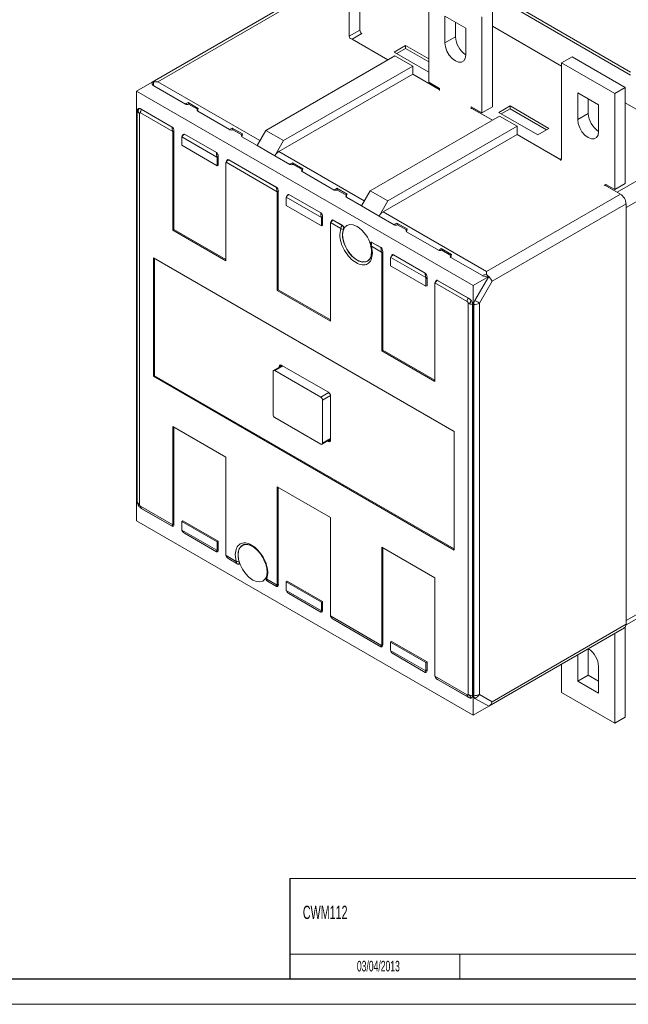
# Model space of a CAD drawing. Header units: millimetres. Extents: x 0 to 841, y 0 to 594.
# Tile 8 of 12: x 602 to 724, y 0 to 197. Entities that reach past the tile are written whole.
import ezdxf

# ---------------------------------------------------------------- set-up
doc = ezdxf.new("R2010")
doc.units = ezdxf.units.MM
doc.layers.add('FORMATO', color=7, linetype='Continuous')
doc.layers.add('LEGENDA', color=7, linetype='Continuous')
doc.styles.add('SLDTEXTSTYLE1', font='TXT', dxfattribs={"width": 0.605})

msp = doc.modelspace()

# ---------------------------------------------------------------- linework, layer by layer
at = {"color": 7, "linetype": 'Continuous', "lineweight": 15}
for p, q in [((667.86, 212.47), (667.86, 193.28)), ((669.99, 213.7), (669.99, 194.51)), ((683.77, 184.1), (683.77, 203.29)), ((655.61, 199.73), (628.52, 184.09)), ((629.65, 184.21), (656.41, 199.65)), ((700.04, 200.02), (724.08, 186.14)), ((700.04, 199.42), (724.08, 185.54)), ((686.99, 197.31), (691.16, 194.9)), ((686.99, 191.96), (686.99, 197.31)), ((694.38, 197.16), (694.38, 177.98)), ((696.5, 198.39), (696.5, 179.2)), ((689.11, 193.18), (689.11, 196.08)), ((691.16, 194.9), (691.16, 189.55)), ((710.29, 187.32), (696.5, 195.28)), ((669.99, 194.51), (667.86, 193.28)), ((667.86, 193.28), (668.07, 192.75)), ((675.61, 188.57), (668.21, 192.84)), ((670.43, 193.84), (668.45, 192.7)), ((668.45, 192.7), (675.61, 188.57)), ((669.99, 194.51), (670.28, 193.76)), ((670.19, 193.98), (670.43, 193.84)), ((689.11, 193.18), (686.99, 191.96)), ((676.88, 190.12), (679.14, 191.43)), ((679.14, 190.83), (677.4, 189.82)), ((679.14, 191.43), (683.77, 188.75)), ((679.14, 190.83), (679.14, 191.43)), ((683.77, 188.15), (679.14, 190.83)), ((677.02, 189.39), (651.21, 174.49)), ((683.77, 186.14), (676.88, 190.12)), ((677.02, 189.39), (680.56, 187.34)), ((710.29, 187.98), (712.41, 189.2)), ((723.02, 183.08), (712.41, 189.2)), ((680.56, 187.34), (654.75, 172.44)), ((680.56, 185.71), (680.56, 187.34)), ((710.29, 187.98), (710.29, 168.79)), ((720.9, 181.86), (710.29, 187.98)), ((680.56, 185.71), (653.8, 170.27)), ((685.89, 182.63), (680.56, 185.71)), ((680.56, 185.71), (685.86, 182.65)), ((628.52, 184.09), (625.42, 182.3)), ((635.15, 179.73), (628.85, 183.36)), ((685.89, 182.87), (683.77, 184.1)), ((685.89, 182.47), (685.89, 182.87)), ((720.9, 181.86), (723.02, 183.08)), ((723.02, 163.89), (723.02, 183.08)), ((625.42, 182.3), (625.42, 96.51)), ((692.63, 143.5), (625.42, 182.3)), ((685.86, 182.65), (685.89, 182.67)), ((717.68, 179.59), (713.51, 182)), ((713.51, 182), (713.51, 176.65)), ((720.9, 162.67), (720.9, 181.86)), ((637.74, 178.88), (635.69, 180.06)), ((637.6, 178.69), (635.81, 179.73)), ((692.26, 179.2), (692.26, 178.79)), ((694.38, 177.98), (692.26, 179.2)), ((692.79, 178.89), (692.58, 178.77)), ((696.5, 179.2), (694.38, 177.98)), ((697.74, 178.08), (700, 179.38)), ((700, 179.38), (707.78, 174.89)), ((700, 179.38), (700, 178.79)), ((715.63, 180.77), (715.63, 177.88)), ((717.68, 174.24), (717.68, 179.59)), ((737.66, 171.53), (723.02, 179.98)), ((625.56, 178.39), (625.56, 100.26)), ((626, 177.88), (626, 99.76)), ((632.62, 174.27), (626.18, 177.98)), ((626.35, 178.72), (626.35, 178.71)), ((632.51, 175.16), (626.35, 178.71)), ((626.35, 178.71), (626.39, 178.68)), ((632.5, 175.15), (626.39, 178.68)), ((637.66, 178.8), (637.54, 178.59)), ((637.62, 178.3), (643.99, 174.63)), ((697.88, 177.34), (672.07, 162.44)), ((696.47, 176.53), (692.4, 178.87)), ((692.58, 178.77), (696.47, 176.53)), ((705.52, 173.59), (697.74, 178.08)), ((701.42, 175.3), (697.88, 177.34)), ((698.26, 177.78), (700, 178.79)), ((707.26, 174.59), (700, 178.79)), ((713.51, 176.65), (715.63, 177.88)), ((632.5, 175.15), (632.51, 175.16)), ((701.42, 175.3), (675.61, 160.4)), ((701.42, 173.67), (701.42, 175.3)), ((632.65, 174.01), (632.86, 174.38)), ((632.65, 154.58), (632.65, 174.01)), ((632.86, 174.38), (632.86, 154.7)), ((641.46, 169.16), (634.45, 173.21)), ((634.69, 173.65), (634.48, 173.28)), ((641.35, 170.06), (634.98, 173.73)), ((634.98, 173.73), (634.98, 173.72)), ((634.98, 173.72), (641.34, 170.05)), ((646.58, 173.78), (644.53, 174.96)), ((646.44, 173.59), (644.65, 174.62)), ((646.5, 173.69), (646.38, 173.49)), ((649.47, 171.46), (646.46, 173.2)), ((651.21, 174.49), (649.47, 171.46)), ((654.75, 172.44), (651.21, 174.49)), ((701.42, 173.67), (674.66, 158.22)), ((710.17, 168.62), (701.42, 173.67)), ((701.42, 173.67), (709.99, 168.72)), ((707.78, 174.89), (705.52, 173.59)), ((634.42, 172.99), (634.42, 171.53)), ((634.42, 171.53), (641.49, 167.44)), ((653, 169.42), (649.47, 171.46)), ((653, 169.42), (654.75, 172.44)), ((737.66, 171.53), (721.39, 162.14)), ((641.34, 170.05), (641.35, 170.06)), ((641.7, 169.27), (641.49, 168.91)), ((641.7, 167.57), (641.7, 169.27)), ((656.01, 167.69), (653, 169.42)), ((641.49, 168.91), (641.49, 167.44)), ((641.49, 167.44), (641.7, 167.57)), ((643.26, 167.89), (643.26, 148.46)), ((653.48, 162.22), (643.29, 168.11)), ((643.53, 168.55), (643.32, 168.18)), ((653.37, 163.12), (643.82, 168.63)), ((643.82, 168.62), (643.82, 168.63)), ((653.36, 163.11), (643.82, 168.62)), ((656.55, 168.02), (658.6, 166.84)), ((656.67, 167.69), (658.46, 166.65)), ((709.99, 168.72), (710.29, 168.9)), ((710.29, 168.79), (710.08, 168.5)), ((739.42, 168.46), (723.16, 159.08)), ((658.52, 166.75), (658.4, 166.55)), ((658.48, 166.26), (664.85, 162.58)), ((718.78, 163.48), (719.13, 163.69)), ((718.92, 163.57), (719.13, 163.69)), ((722.03, 161.77), (718.92, 163.57)), ((719.31, 163.59), (719.09, 163.46)), ((721.39, 162.14), (719.09, 163.46)), ((719.13, 163.69), (720.9, 162.67)), ((720.9, 162.67), (723.02, 163.89)), ((653.36, 163.11), (653.37, 163.12)), ((653.72, 162.33), (653.51, 161.97)), ((653.51, 142.54), (653.51, 161.97)), ((653.72, 142.66), (653.72, 162.33)), ((655.55, 161.61), (655.34, 161.24)), ((662.21, 158.01), (655.84, 161.69)), ((655.84, 161.69), (655.84, 161.68)), ((655.84, 161.68), (662.2, 158.01)), ((665.39, 162.92), (667.44, 161.74)), ((665.51, 162.58), (667.3, 161.55)), ((667.36, 161.65), (667.24, 161.44)), ((672.07, 162.44), (670.33, 159.42)), ((675.61, 160.4), (672.07, 162.44)), ((722.03, 161.77), (695.27, 146.32)), ((655.28, 160.95), (655.28, 159.48)), ((662.35, 155.4), (655.28, 159.48)), ((662.32, 157.12), (655.31, 161.17)), ((670.33, 159.42), (667.32, 161.16)), ((673.86, 157.38), (670.33, 159.42)), ((675.61, 160.4), (673.86, 157.38)), ((723.16, 159.81), (696.4, 144.36)), ((723.16, 75.87), (723.16, 159.81)), ((662.2, 158.01), (662.21, 158.01)), ((673.86, 157.38), (676.87, 155.64)), ((674.66, 158.22), (695.27, 146.32)), ((723.16, 159.08), (723.16, 76.6)), ((662.56, 157.23), (662.35, 156.86)), ((662.35, 156.86), (662.35, 155.4)), ((662.35, 155.4), (662.56, 155.52)), ((662.56, 155.52), (662.56, 157.23)), ((664.12, 155.84), (664.12, 136.42)), ((666.19, 154.89), (664.15, 156.07)), ((664.39, 156.51), (664.18, 156.14)), ((666.51, 155.53), (664.68, 156.59)), ((664.68, 156.58), (664.68, 156.59)), ((666.5, 155.52), (664.68, 156.58)), ((666.5, 155.52), (666.51, 155.53)), ((677.41, 155.98), (679.46, 154.8)), ((677.53, 155.64), (679.32, 154.61)), ((632.86, 154.7), (632.65, 154.58)), ((643.26, 148.46), (632.65, 154.58)), ((632.86, 154.7), (643.26, 148.7)), ((665.99, 153.71), (666.19, 154.89)), ((679.38, 154.71), (679.26, 154.5)), ((679.34, 154.22), (685.71, 150.54)), ((672.2, 152.12), (672.16, 152.05)), ((674.23, 151.07), (672.4, 152.13)), ((672.4, 152.13), (672.4, 152.12)), ((674.22, 151.07), (672.4, 152.12)), ((672.3, 151.36), (672.5, 149.95)), ((674.34, 150.18), (672.3, 151.36)), ((674.22, 151.07), (674.23, 151.07)), ((674.58, 150.29), (674.37, 149.93)), ((674.37, 130.5), (674.37, 149.93)), ((674.58, 130.62), (674.58, 150.29)), ((676.41, 149.57), (676.2, 149.2)), ((683.07, 145.97), (676.7, 149.65)), ((676.7, 149.65), (676.7, 149.64)), ((676.7, 149.64), (683.06, 145.96)), ((686.25, 150.88), (688.3, 149.69)), ((686.37, 150.54), (688.16, 149.51)), ((688.22, 149.61), (688.1, 149.4)), ((628.76, 149.07), (688.86, 114.37)), ((628.76, 125.39), (628.76, 149.07)), ((628.97, 148.95), (628.97, 125.51)), ((676.14, 148.9), (676.14, 147.44)), ((683.21, 143.36), (676.14, 147.44)), ((676.17, 149.13), (683.18, 145.08)), ((694.47, 145.48), (688.18, 149.11)), ((683.06, 145.96), (683.07, 145.97)), ((683.42, 145.19), (683.21, 144.82)), ((683.21, 144.82), (683.21, 143.36)), ((683.42, 143.48), (683.42, 145.19)), ((684.98, 143.8), (684.98, 124.37)), ((691.45, 140.31), (685.01, 144.02)), ((685.25, 144.47), (685.04, 144.1)), ((691.7, 140.99), (685.54, 144.54)), ((685.54, 144.54), (685.54, 144.53)), ((685.54, 144.53), (691.65, 141)), ((695.74, 145.29), (692.63, 143.5)), ((692.99, 140.52), (695.74, 145.29)), ((696.4, 144.36), (693.89, 140)), ((653.51, 142.54), (653.72, 142.66)), ((664.12, 136.42), (653.51, 142.54)), ((664.12, 136.66), (653.72, 142.66)), ((683.21, 143.36), (683.42, 143.48)), ((692.63, 57.71), (692.63, 143.5)), ((691.62, 140), (691.62, 61.88)), ((691.65, 141), (691.7, 140.99)), ((691.7, 140.99), (691.7, 140.99)), ((692.49, 61.62), (692.49, 139.74)), ((692.75, 61.61), (692.75, 139.73)), ((693.89, 140), (693.89, 61.88)), ((674.37, 130.5), (674.58, 130.62)), ((684.98, 124.37), (674.37, 130.5)), ((684.98, 124.62), (674.58, 130.62)), ((652.66, 126.33), (652.66, 117.76)), ((654.46, 127.54), (652.76, 126.56)), ((662.21, 121.23), (653.01, 126.54)), ((653.9, 127.21), (653.9, 127.37)), ((654.32, 127.62), (663.73, 122.19)), ((628.76, 125.39), (628.97, 125.51)), ((688.86, 90.69), (628.76, 125.39)), ((628.97, 125.51), (688.86, 90.94)), ((662.56, 112.04), (662.56, 120.62)), ((664.15, 121.45), (664.15, 112.63)), ((653.01, 117.15), (662.21, 111.84)), ((632.65, 115.39), (643.26, 109.26)), ((632.65, 95.96), (632.65, 115.39)), ((632.86, 95.84), (632.86, 115.27)), ((688.86, 114.37), (688.86, 90.69)), ((662.46, 111.81), (664.15, 112.79)), ((663.73, 112.39), (663.59, 112.47)), ((643.26, 109.26), (643.26, 89.84)), ((653.51, 103.35), (664.12, 97.22)), ((653.51, 83.92), (653.51, 103.35)), ((653.72, 103.22), (653.72, 83.8)), ((626.18, 99.46), (632.62, 95.74)), ((626.35, 99.02), (626.35, 99.02)), ((632.51, 95.46), (626.35, 99.02)), ((626.35, 99.02), (626.39, 99)), ((626.39, 99), (632.5, 95.47)), ((625.42, 96.51), (692.63, 57.71)), ((634.42, 96.4), (634.63, 96.53)), ((634.42, 96.4), (641.49, 92.32)), ((634.42, 94.94), (634.42, 96.4)), ((641.7, 92.44), (634.63, 96.53)), ((664.12, 97.22), (664.12, 77.79)), ((632.5, 95.47), (632.51, 95.46)), ((632.65, 95.96), (632.86, 95.84)), ((634.45, 94.68), (641.46, 90.64)), ((641.35, 90.36), (634.98, 94.04)), ((634.98, 94.04), (641.34, 90.36)), ((634.98, 94.04), (634.98, 94.04)), ((641.49, 92.32), (641.7, 92.44)), ((641.7, 92.44), (641.7, 90.73)), ((641.49, 90.86), (641.49, 92.32)), ((641.7, 90.73), (641.49, 90.86)), ((674.37, 91.3), (684.98, 85.18)), ((674.37, 71.88), (674.37, 91.3)), ((674.58, 91.18), (674.58, 71.75)), ((641.34, 90.36), (641.35, 90.36)), ((643.29, 89.58), (645.33, 88.4)), ((643.82, 88.94), (645.64, 87.88)), ((643.82, 88.93), (643.82, 88.94)), ((645.65, 87.88), (643.82, 88.93)), ((645.33, 88.4), (645.13, 89.81)), ((645.64, 87.88), (645.65, 87.88)), ((651.64, 86.06), (651.44, 84.88)), ((651.44, 84.88), (653.48, 83.7)), ((684.98, 85.18), (684.98, 65.75)), ((723.16, 76.6), (739.42, 85.99)), ((723.16, 75.76), (738.91, 84.85)), ((653.37, 83.42), (651.54, 84.48)), ((651.54, 84.48), (653.36, 83.42)), ((651.54, 84.48), (651.54, 84.48)), ((653.36, 83.42), (653.37, 83.42)), ((653.72, 83.8), (653.51, 83.92)), ((655.28, 84.36), (655.49, 84.48)), ((655.28, 82.9), (655.28, 84.36)), ((662.35, 80.28), (655.28, 84.36)), ((655.31, 82.64), (662.32, 78.59)), ((655.49, 84.48), (662.56, 80.4)), ((655.84, 82), (662.2, 78.32)), ((655.84, 81.99), (655.84, 82)), ((662.21, 78.32), (655.84, 81.99)), ((662.35, 80.28), (662.56, 80.4)), ((662.35, 78.82), (662.35, 80.28)), ((662.56, 78.69), (662.35, 78.82)), ((662.56, 80.4), (662.56, 78.69)), ((662.2, 78.32), (662.21, 78.32)), ((664.15, 77.54), (674.34, 71.65)), ((674.23, 71.38), (664.68, 76.89)), ((664.68, 76.89), (674.22, 71.38)), ((664.68, 76.89), (664.68, 76.89)), ((695.74, 59.5), (722.83, 75.14)), ((696.4, 60.42), (723.16, 75.87)), ((723.02, 75.32), (723.02, 57.33)), ((720.9, 74.02), (720.9, 56.11)), ((674.22, 71.38), (674.23, 71.38)), ((674.58, 71.75), (674.37, 71.88)), ((676.14, 72.32), (676.35, 72.44)), ((676.14, 70.86), (676.14, 72.32)), ((683.21, 68.24), (676.14, 72.32)), ((676.35, 72.44), (683.42, 68.36)), ((715.63, 65.72), (715.63, 70.98)), ((683.18, 66.55), (676.17, 70.6)), ((683.07, 66.28), (676.7, 69.95)), ((676.7, 69.95), (683.06, 66.28)), ((676.7, 69.95), (676.7, 69.95)), ((713.51, 64.5), (713.51, 69.76)), ((683.21, 68.24), (683.42, 68.36)), ((683.21, 66.77), (683.21, 68.24)), ((683.42, 68.36), (683.42, 66.65)), ((710.29, 62.23), (710.29, 67.9)), ((717.68, 67.44), (717.68, 62.09)), ((683.06, 66.28), (683.07, 66.28)), ((683.42, 66.65), (683.21, 66.77)), ((685.01, 65.5), (691.45, 61.78)), ((715.63, 65.72), (713.51, 64.5)), ((717.68, 64.54), (715.63, 65.72)), ((691.7, 61.29), (685.54, 64.85)), ((685.54, 64.85), (691.65, 61.32)), ((685.54, 64.85), (685.54, 64.85)), ((717.68, 62.09), (713.51, 64.5)), ((691.65, 61.32), (691.7, 61.29)), ((691.7, 61.29), (691.7, 61.29)), ((695.74, 59.5), (692.99, 61.09)), ((693.89, 61.88), (696.4, 60.42)), ((720.9, 56.11), (710.29, 62.23)), ((695.74, 59.5), (692.63, 57.71)), ((723.02, 57.33), (720.9, 56.11))]:
    msp.add_line(p, q, dxfattribs=at)
at = {"color": 8, "linetype": 'Continuous', "lineweight": 15}
for p, q in [((650.03, 172.44), (629.65, 184.21)), ((653.8, 170.27), (670.89, 160.4)), ((654.61, 127.45), (653.01, 126.54)), ((653.9, 127.37), (654.32, 127.62)), ((662.21, 121.23), (663.79, 122.14)), ((664.15, 121.53), (662.56, 120.62)), ((662.56, 112.04), (664.15, 112.96)), ((664.15, 112.63), (663.73, 112.39))]:
    msp.add_line(p, q, dxfattribs=at)
at = {"color": 7, "linetype": 'Continuous', "lineweight": 0}
msp.add_line((689.95, 10.03), (689.95, 5), dxfattribs=at)
at = {"color": 7, "linetype": 'Continuous', "lineweight": 15, "flags": 128}
for points in [[(691.16, 189.55), (691.06, 188.87), (690.76, 188.37), (690.3, 188.1), (689.72, 188.09), (689.08, 188.35), (688.43, 188.84), (687.85, 189.51), (687.39, 190.31), (687.09, 191.15), (686.99, 191.96)], [(713.51, 176.65), (713.61, 175.85), (713.91, 175), (714.37, 174.21), (714.95, 173.53), (715.59, 173.04), (716.24, 172.78), (716.82, 172.79), (717.28, 173.06), (717.58, 173.56), (717.68, 174.24)], [(669.45, 155.3), (668.7, 155.62), (668.01, 155.69), (667.4, 155.5), (666.94, 155.08), (666.65, 154.43), (666.56, 153.63), (666.65, 152.7), (666.94, 151.73), (667.4, 150.77), (668.01, 149.89), (668.7, 149.15), (669.45, 148.6), (670.21, 148.28), (670.9, 148.22), (671.5, 148.4), (671.97, 148.83), (672.26, 149.47), (672.35, 150.28), (672.35, 150.46)], [(672.1, 148.97), (671.74, 148.52), (671.21, 148.23), (670.55, 148.18), (669.83, 148.38), (669.08, 148.81), (668.36, 149.45), (667.7, 150.25), (667.17, 151.16), (666.78, 152.13), (666.56, 153.08), (666.54, 153.96), (666.71, 154.7)], [(672.3, 151.36), (672.25, 151.37), (672.22, 151.38), (672.19, 151.4), (672.17, 151.42), (672.17, 151.44)], [(695.27, 145.73), (695.27, 145.94), (695.27, 146.14), (695.27, 146.32)], [(692.99, 140.52), (693.12, 140.44), (693.25, 140.37), (693.37, 140.3), (693.49, 140.23), (693.6, 140.16), (693.71, 140.1), (693.8, 140.05), (693.89, 140)], [(645.85, 88.48), (645.68, 89.42), (645.7, 90.27), (645.92, 90.97), (646.31, 91.49), (646.84, 91.78), (647.5, 91.82), (647.62, 91.81)], [(648.53, 91.44), (647.84, 91.72), (647.15, 91.79), (646.55, 91.61), (646.08, 91.18), (645.79, 90.54), (645.7, 89.73), (645.79, 88.81), (646.08, 87.83), (646.55, 86.87), (647.15, 85.99), (647.84, 85.25), (648.6, 84.71), (649.35, 84.39), (650.04, 84.32), (650.65, 84.5), (651.11, 84.93), (651.4, 85.57), (651.49, 86.38), (651.49, 86.56)]]:
    msp.add_lwpolyline(points, dxfattribs=at)
at = {"color": 7, "linetype": 'Continuous', "lineweight": 15}
for centre, radius, start, end in [((693.61, 193.37), 4.5, 182.382, 237.0359), ((626.41, 178.69), 0.906, 199.8374, 243.4449), ((720.13, 178.06), 4.5, 182.3893, 237.05), ((655.02, 168.31), 2.31, 121.9543, 151.1448), ((720.7, 159.7), 2.46, 2.6055, 57.3945), ((675.88, 156.27), 2.31, 121.9543, 151.1448), ((668.4, 157.04), 2.43, 218.5176, 225.9538), ((666.64, 155.35), 0.645, 225.469, 275.6694), ((666.01, 149.95), 6.36, 14.1877, 57.2713), ((672.28, 151.51), 0.622, 79.0999, 97.8036), ((692.89, 140.26), 1.44, 148.8561, 178.044), ((692.66, 141.91), 2.18, 241.4359, 265.5538), ((692.8, 142.04), 2.31, 268.8558, 298.0402), ((652.88, 126.37), 0.218, 50.7968, 189.214), ((654.16, 127.41), 0.262, 50.7967, 189.214), ((663.23, 121.41), 0.922, 2.6055, 57.3945), ((661.79, 120.58), 0.768, 2.6055, 57.3945), ((653.43, 117.79), 0.768, 182.6055, 237.3945), ((663.89, 112.59), 0.262, 230.7967, 9.214), ((662.34, 112.01), 0.218, 230.7968, 9.214), ((626.41, 100.57), 0.906, 199.8374, 243.4449), ((645.42, 89.55), 1.15, 265.2548, 291.4627), ((645.75, 88.1), 0.237, 243.5368, 296.6481), ((651.66, 85.15), 0.352, 153.8408, 230.4852), ((651.77, 84.88), 0.46, 219.4786, 239.9705), ((722.36, 75.79), 0.801, 305.5491, 5.7633), ((713.17, 67.25), 4.51, 2.4203, 56.3558), ((692.66, 63.79), 2.18, 241.4359, 265.5538), ((692.8, 63.92), 2.31, 268.8558, 298.0402), ((692.32, 62.76), 1.8, 291.8953, 330.7348)]:
    msp.add_arc(centre, radius, start, end, dxfattribs=at)
for centre, major_axis, ratio, start_param, end_param in [((630.45, 184.29), (1.94, 0.52), 0.51759, 2.833891, 3.619289), ((629.65, 182.9), (-1.17, 1.17), 0.317888, 6.198286, 6.368166), ((629.65, 182.9), (-1.17, 1.17), 0.317888, 5.805645, 6.198286), ((629.65, 182.9), (2.26, 0), 0.577382, 1.570796, 1.963558), ((629.65, 182.9), (-0.56, 2.08), 0.317829, 0.870308, 1.262997), ((635.65, 180.02), (0.607, 0.162), 0.51759, 3.619289, 4.846083), ((635.48, 179.72), (-0.163, 0.607), 0.517638, 4.57881, 5.156722), ((638.12, 178.59), (0.607, 0.162), 0.51759, 2.664011, 3.619289), ((637.95, 178.3), (-0.163, 0.607), 0.517638, 0.1713, 0.477697), ((632.51, 174.58), (-0.163, 0.607), 0.517638, 4.234807, 5.805604), ((632.3, 174.21), (-0.163, 0.607), 0.517638, 4.234807, 4.661886), ((634.77, 172.78), (-0.163, 0.607), 0.517638, 0.666136, 1.093215), ((634.98, 173.15), (-0.163, 0.607), 0.517638, 5.805604, 6.760882), ((644.49, 174.91), (0.607, 0.162), 0.51759, 3.619289, 4.846083), ((644.32, 174.62), (-0.163, 0.607), 0.517638, 4.57881, 5.156722), ((646.96, 173.49), (0.607, 0.162), 0.51759, 2.664011, 3.619289), ((646.79, 173.19), (-0.163, 0.607), 0.517638, 0.1713, 0.477697), ((641.35, 169.48), (-0.163, 0.607), 0.517638, 4.234807, 5.805604), ((641.14, 169.11), (-0.163, 0.607), 0.517638, 4.234807, 4.661886), ((643.61, 167.68), (-0.163, 0.607), 0.517638, 0.666136, 1.093215), ((643.82, 168.05), (-0.163, 0.607), 0.517638, 5.805604, 6.760882), ((656.51, 167.98), (0.607, 0.162), 0.51759, 3.619289, 4.846083), ((656.34, 167.68), (-0.163, 0.607), 0.517638, 4.57881, 5.156722), ((658.98, 166.55), (0.607, 0.162), 0.51759, 2.664011, 3.619289), ((658.81, 166.25), (-0.163, 0.607), 0.517638, 0.1713, 0.477697), ((653.37, 162.54), (-0.163, 0.607), 0.517638, 4.234807, 5.805604), ((653.16, 162.17), (-0.163, 0.607), 0.517638, 4.234807, 4.661886), ((655.84, 161.11), (-0.163, 0.607), 0.517638, 5.805604, 6.760882), ((665.35, 162.87), (0.607, 0.162), 0.51759, 3.619289, 4.846083), ((665.18, 162.58), (-0.163, 0.607), 0.517638, 4.57881, 5.156722), ((667.82, 161.44), (0.607, 0.162), 0.51759, 2.664011, 3.619289), ((667.65, 161.15), (-0.163, 0.607), 0.517638, 0.1713, 0.477697), ((655.63, 160.74), (-0.163, 0.607), 0.517638, 0.666136, 1.093215), ((662.21, 157.44), (-0.163, 0.607), 0.517638, 4.234807, 5.805604), ((661.99, 157.07), (-0.163, 0.607), 0.517638, 4.234807, 4.661886), ((664.47, 155.64), (-0.163, 0.607), 0.517638, 0.666136, 1.093215), ((664.68, 156.01), (-0.163, 0.607), 0.517638, 5.805604, 6.760882), ((677.37, 155.93), (0.607, 0.162), 0.51759, 3.619289, 4.846083), ((677.2, 155.64), (-0.163, 0.607), 0.517638, 4.57881, 5.156722), ((679.84, 154.5), (0.607, 0.162), 0.51759, 2.664011, 3.619289), ((679.67, 154.21), (-0.163, 0.607), 0.517638, 0.1713, 0.477697), ((674.23, 150.5), (-0.163, 0.607), 0.517638, 4.234807, 5.805604), ((674.02, 150.13), (-0.163, 0.607), 0.517638, 4.234807, 4.661886), ((676.7, 149.07), (-0.163, 0.607), 0.517638, 5.805604, 6.760882), ((686.21, 150.83), (0.607, 0.162), 0.51759, 3.619289, 4.846083), ((686.04, 150.54), (-0.163, 0.607), 0.517638, 4.57881, 5.156722), ((688.51, 149.11), (-0.163, 0.607), 0.517638, 0.1713, 0.477697), ((676.49, 148.7), (-0.163, 0.607), 0.517638, 0.666136, 1.093215), ((688.68, 149.4), (0.607, 0.162), 0.51759, 2.664011, 3.619289), ((683.07, 145.39), (-0.163, 0.607), 0.517638, 4.234807, 5.805604), ((695.27, 145.02), (2.08, 0.56), 0.317888, 1.485826, 1.878515), ((696.07, 146.4), (1.94, 0.52), 0.51759, 3.619289, 4.404687), ((695.27, 145.02), (-1.17, 1.17), 0.317888, 4.62749, 5.020131), ((682.85, 145.03), (-0.163, 0.607), 0.517638, 4.234807, 4.661886), ((685.33, 143.6), (-0.163, 0.607), 0.517638, 0.666136, 1.093215), ((685.54, 143.97), (-0.163, 0.607), 0.517638, 5.805604, 6.760882), ((695.27, 145.02), (-1.17, 1.17), 0.317888, 3.842091, 4.62749), ((632.51, 96.04), (-0.163, 0.607), 0.517638, 2.664011, 4.234807), ((632.3, 96.16), (-0.163, 0.607), 0.517638, 3.807729, 4.234807), ((634.77, 94.74), (-0.163, 0.607), 0.517638, 1.093215, 1.520293), ((641.35, 90.94), (-0.163, 0.607), 0.517638, 2.664011, 4.234807), ((641.14, 91.06), (-0.163, 0.607), 0.517638, 3.807729, 4.234807), ((643.61, 89.63), (-0.163, 0.607), 0.517638, 1.093215, 1.520293), ((653.37, 84), (-0.163, 0.607), 0.517638, 2.664011, 4.234807), ((653.16, 84.12), (-0.163, 0.607), 0.517638, 3.807729, 4.234807), ((655.63, 82.69), (-0.163, 0.607), 0.517638, 1.093215, 1.520293), ((662.21, 78.9), (-0.163, 0.607), 0.517638, 2.664011, 4.234807), ((661.99, 79.02), (-0.163, 0.607), 0.517638, 3.807729, 4.234807), ((664.47, 77.59), (-0.163, 0.607), 0.517638, 1.093215, 1.520293), ((674.23, 71.96), (-0.163, 0.607), 0.517638, 2.664011, 4.234807), ((674.02, 72.08), (-0.163, 0.607), 0.517638, 3.807729, 4.234807), ((676.49, 70.65), (-0.163, 0.607), 0.517638, 1.093215, 1.520293), ((683.07, 66.85), (-0.163, 0.607), 0.517638, 2.664011, 4.234807), ((682.85, 66.98), (-0.163, 0.607), 0.517638, 3.807729, 4.234807), ((685.33, 65.55), (-0.163, 0.607), 0.517638, 1.093215, 1.520293), ((695.27, 61.08), (0, 1.71), 0.717434, 3.53439, 4.319788)]:
    msp.add_ellipse(centre, major_axis=major_axis, ratio=ratio, start_param=start_param, end_param=end_param, dxfattribs=at)
for points, knots in [([(635.69, 180.06), (635.51, 179.96), (635.32, 179.85), (635.15, 179.73), (635.15, 179.73)], [0, 0, 0, 0, 0.987605, 1, 1, 1, 1]), ([(625.87, 178.85), (625.85, 178.85), (625.76, 178.83), (625.65, 178.75), (625.57, 178.58), (625.56, 178.44), (625.56, 178.39)], [0, 0, 0, 0, 0.110929, 0.442807, 0.774689, 1, 1, 1, 1]), ([(626, 177.88), (625.95, 177.92), (625.87, 177.99), (625.79, 178.11), (625.75, 178.21), (625.72, 178.32), (625.72, 178.44), (625.74, 178.51), (625.76, 178.58), (625.78, 178.65), (625.82, 178.74), (625.85, 178.81), (625.87, 178.85), (625.87, 178.85)], [0, 0, 0, 0, 0.197531, 0.30602, 0.397734, 0.492743, 0.594581, 0.695476, 0.706112, 0.794098, 0.892616, 0.99429, 1, 1, 1, 1]), ([(626.35, 178.72), (626.32, 178.73), (626.27, 178.76), (626.2, 178.79), (626.12, 178.82), (626.04, 178.85), (625.95, 178.86), (625.9, 178.85), (625.87, 178.85)], [0, 0, 0, 0, 0.178515, 0.267773, 0.446476, 0.625242, 0.804023, 1, 1, 1, 1]), ([(626, 177.88), (626.01, 177.91), (626.02, 177.95), (626.06, 177.99), (626.11, 178.01), (626.16, 177.99), (626.18, 177.98)], [0, 0, 0, 0, 0.250755, 0.500265, 0.752997, 1, 1, 1, 1]), ([(626.18, 177.98), (626.18, 178.04), (626.19, 178.15), (626.23, 178.33), (626.29, 178.51), (626.35, 178.62), (626.39, 178.68)], [0, 0, 0, 0, 0.249999, 0.499998, 0.749998, 1, 1, 1, 1]), ([(637.62, 178.3), (637.62, 178.3), (637.64, 178.51), (637.69, 178.69), (637.74, 178.88)], [0, 0, 0, 0, 0.012392, 1, 1, 1, 1]), ([(632.5, 175.15), (632.5, 175.15), (632.5, 174.99), (632.53, 174.72), (632.58, 174.42), (632.61, 174.29), (632.62, 174.27)], [0, 0, 0, 0, 0.006974, 0.5533, 0.908572, 1, 1, 1, 1]), ([(634.45, 173.21), (634.48, 173.28), (634.57, 173.43), (634.78, 173.6), (634.93, 173.69), (634.98, 173.72), (634.98, 173.72)], [0, 0, 0, 0, 0.344973, 0.822858, 0.993032, 1, 1, 1, 1]), ([(644.53, 174.96), (644.34, 174.85), (644.16, 174.75), (643.99, 174.63), (643.99, 174.63)], [0, 0, 0, 0, 0.9876048, 1, 1, 1, 1]), ([(646.46, 173.2), (646.46, 173.2), (646.48, 173.41), (646.53, 173.59), (646.58, 173.78)], [0, 0, 0, 0, 0.0123938, 1, 1, 1, 1]), ([(641.34, 170.05), (641.34, 170.05), (641.34, 169.89), (641.37, 169.61), (641.42, 169.31), (641.45, 169.19), (641.46, 169.16)], [0, 0, 0, 0, 0.006973, 0.553299, 0.908573, 1, 1, 1, 1]), ([(643.82, 168.62), (643.82, 168.62), (643.68, 168.54), (643.48, 168.39), (643.33, 168.21), (643.3, 168.13), (643.29, 168.11)], [0, 0, 0, 0, 0.006972, 0.553299, 0.908573, 1, 1, 1, 1]), ([(656.55, 168.02), (656.37, 167.91), (656.18, 167.81), (656.01, 167.69), (656.01, 167.69)], [0, 0, 0, 0, 0.987605, 1, 1, 1, 1]), ([(658.48, 166.26), (658.48, 166.26), (658.5, 166.47), (658.55, 166.65), (658.6, 166.84)], [0, 0, 0, 0, 0.012395, 1, 1, 1, 1]), ([(653.36, 163.11), (653.36, 163.11), (653.36, 162.95), (653.39, 162.67), (653.44, 162.37), (653.47, 162.25), (653.48, 162.22)], [0, 0, 0, 0, 0.006972, 0.553299, 0.908573, 1, 1, 1, 1]), ([(655.31, 161.17), (655.34, 161.23), (655.43, 161.39), (655.64, 161.56), (655.79, 161.65), (655.84, 161.68), (655.84, 161.68)], [0, 0, 0, 0, 0.344972, 0.822857, 0.993031, 1, 1, 1, 1]), ([(665.39, 162.92), (665.2, 162.81), (665.02, 162.71), (664.85, 162.59), (664.85, 162.58)], [0, 0, 0, 0, 0.987605, 1, 1, 1, 1]), ([(667.32, 161.16), (667.32, 161.16), (667.34, 161.36), (667.39, 161.55), (667.44, 161.74)], [0, 0, 0, 0, 0.012395, 1, 1, 1, 1]), ([(662.2, 158.01), (662.2, 158), (662.2, 157.85), (662.23, 157.57), (662.28, 157.27), (662.31, 157.15), (662.32, 157.12)], [0, 0, 0, 0, 0.006972, 0.5533, 0.908573, 1, 1, 1, 1]), ([(664.68, 156.58), (664.68, 156.58), (664.54, 156.5), (664.34, 156.35), (664.19, 156.17), (664.15, 156.08), (664.15, 156.07)], [0, 0, 0, 0, 0.006972, 0.553299, 0.908573, 1, 1, 1, 1]), ([(666.19, 154.89), (666.2, 154.92), (666.22, 155.02), (666.3, 155.24), (666.43, 155.42), (666.5, 155.52)], [0, 0, 0, 0, 0.182414, 0.501092, 1, 1, 1, 1]), ([(666.71, 155.29), (666.69, 155.33), (666.66, 155.4), (666.58, 155.48), (666.53, 155.52), (666.51, 155.53)], [0, 0, 0, 0, 0.352682, 0.706738, 1, 1, 1, 1]), ([(676.87, 155.64), (676.87, 155.65), (677.04, 155.77), (677.23, 155.87), (677.41, 155.98)], [0, 0, 0, 0, 0.0123938, 1, 1, 1, 1]), ([(672.5, 149.95), (672.45, 149.49), (672.35, 148.56), (671.6, 147.75), (670.52, 147.53), (669.24, 147.98), (667.96, 149.01), (666.89, 150.46), (666.14, 152.15), (666.04, 153.19), (665.99, 153.71)], [0, 0, 0, 0, 0.124974, 0.249996, 0.374999, 0.5, 0.625001, 0.750004, 0.875026, 1, 1, 1, 1]), ([(666.71, 154.7), (666.73, 154.76), (666.77, 154.86), (666.78, 155.03), (666.75, 155.19), (666.72, 155.26), (666.71, 155.29)], [0, 0, 0, 0, 0.3312797, 0.6648352, 0.8793168, 1, 1, 1, 1]), ([(679.34, 154.22), (679.34, 154.22), (679.36, 154.42), (679.41, 154.61), (679.46, 154.8)], [0, 0, 0, 0, 0.0123952, 1, 1, 1, 1]), ([(672.16, 151.44), (672.18, 151.38), (672.26, 151.11), (672.33, 150.66), (672.36, 150.1), (672.31, 149.59), (672.22, 149.2), (672.12, 149.03), (672.09, 148.97)], [0, 0, 0, 0, 0.0600972, 0.2566155, 0.4615721, 0.6697349, 0.8815849, 1, 1, 1, 1]), ([(672.17, 152.11), (672.15, 151.99), (672.11, 151.76), (672.15, 151.53), (672.17, 151.42)], [0, 0, 0, 0, 0.502738, 1, 1, 1, 1]), ([(672.4, 152.13), (672.38, 152.14), (672.33, 152.16), (672.26, 152.17), (672.22, 152.14), (672.2, 152.13), (672.2, 152.12)], [0, 0, 0, 0, 0.261158, 0.614945, 0.950131, 1, 1, 1, 1]), ([(672.4, 152.12), (672.36, 151.99), (672.29, 151.78), (672.28, 151.52), (672.29, 151.4), (672.3, 151.36)], [0, 0, 0, 0, 0.498907, 0.817755, 1, 1, 1, 1]), ([(674.22, 151.07), (674.22, 151.06), (674.22, 150.91), (674.25, 150.63), (674.3, 150.33), (674.33, 150.21), (674.34, 150.18)], [0, 0, 0, 0, 0.006972, 0.553299, 0.908573, 1, 1, 1, 1]), ([(676.7, 149.64), (676.7, 149.64), (676.56, 149.56), (676.36, 149.41), (676.21, 149.23), (676.18, 149.14), (676.17, 149.13)], [0, 0, 0, 0, 0.006973, 0.553299, 0.908573, 1, 1, 1, 1]), ([(686.25, 150.88), (686.06, 150.77), (685.88, 150.66), (685.71, 150.54), (685.71, 150.54)], [0, 0, 0, 0, 0.987608, 1, 1, 1, 1]), ([(688.18, 149.11), (688.18, 149.12), (688.2, 149.32), (688.25, 149.51), (688.3, 149.69)], [0, 0, 0, 0, 0.012395, 1, 1, 1, 1]), ([(683.06, 145.96), (683.06, 145.96), (683.06, 145.8), (683.08, 145.53), (683.14, 145.23), (683.17, 145.11), (683.18, 145.08)], [0, 0, 0, 0, 0.006972, 0.553299, 0.908572, 1, 1, 1, 1]), ([(685.54, 144.53), (685.53, 144.53), (685.4, 144.45), (685.2, 144.31), (685.05, 144.13), (685.01, 144.04), (685.01, 144.02)], [0, 0, 0, 0, 0.006974, 0.5533, 0.908572, 1, 1, 1, 1]), ([(691.45, 140.31), (691.47, 140.29), (691.51, 140.25), (691.57, 140.17), (691.61, 140.09), (691.62, 140.03), (691.62, 140)], [0, 0, 0, 0, 0.248327, 0.499909, 0.750675, 1, 1, 1, 1]), ([(692.18, 140.57), (692.16, 140.5), (692.13, 140.4), (692.11, 140.29), (692.11, 140.21), (692.09, 140.13), (692.04, 140.04), (691.97, 139.98), (691.88, 139.96), (691.77, 139.95), (691.68, 139.98), (691.62, 140)], [0, 0, 0, 0, 0.205411, 0.273516, 0.29349, 0.405004, 0.506881, 0.601988, 0.693721, 0.802332, 1, 1, 1, 1]), ([(692.18, 140.57), (692.13, 140.63), (692, 140.79), (691.83, 140.91), (691.72, 140.97), (691.7, 140.99)], [0, 0, 0, 0, 0.359034, 0.871031, 1, 1, 1, 1]), ([(692.49, 139.74), (692.49, 139.83), (692.47, 140.01), (692.36, 140.31), (692.25, 140.49), (692.18, 140.57), (692.18, 140.57)], [0, 0, 0, 0, 0.332221, 0.664446, 0.9966665, 1, 1, 1, 1]), ([(692.75, 139.73), (692.76, 139.84), (692.78, 140.06), (692.89, 140.34), (692.97, 140.48), (692.99, 140.52)], [0, 0, 0, 0, 0.4292961, 0.8585874, 1, 1, 1, 1]), ([(625.56, 100.26), (625.56, 100.17), (625.58, 99.99), (625.69, 99.7), (625.8, 99.52), (625.87, 99.44), (625.87, 99.44)], [0, 0, 0, 0, 0.332221, 0.664446, 0.9966665, 1, 1, 1, 1]), ([(625.87, 99.44), (625.84, 99.48), (625.8, 99.54), (625.76, 99.62), (625.74, 99.68), (625.72, 99.74), (625.72, 99.8), (625.75, 99.83), (625.79, 99.84), (625.87, 99.82), (625.95, 99.78), (626, 99.76)], [0, 0, 0, 0, 0.205411, 0.273516, 0.29349, 0.405004, 0.506881, 0.601988, 0.693721, 0.802332, 1, 1, 1, 1]), ([(625.87, 99.44), (625.92, 99.37), (626.05, 99.22), (626.22, 99.1), (626.33, 99.03), (626.35, 99.02)], [0, 0, 0, 0, 0.359034, 0.871031, 1, 1, 1, 1]), ([(626.18, 99.46), (626.16, 99.47), (626.11, 99.51), (626.06, 99.59), (626.02, 99.68), (626.01, 99.73), (626, 99.76)], [0, 0, 0, 0, 0.248327, 0.499909, 0.750675, 1, 1, 1, 1]), ([(626.39, 99), (626.35, 99.02), (626.29, 99.06), (626.23, 99.17), (626.19, 99.3), (626.18, 99.4), (626.18, 99.46)], [0, 0, 0, 0, 0.250002, 0.500002, 0.750001, 1, 1, 1, 1]), ([(632.5, 95.47), (632.5, 95.47), (632.5, 95.47), (632.53, 95.51), (632.58, 95.64), (632.61, 95.72), (632.62, 95.74)], [0, 0, 0, 0, 0.006974, 0.5533, 0.908572, 1, 1, 1, 1]), ([(634.98, 94.04), (634.98, 94.04), (634.84, 94.12), (634.64, 94.29), (634.49, 94.54), (634.46, 94.66), (634.45, 94.68)], [0, 0, 0, 0, 0.006972, 0.553299, 0.908572, 1, 1, 1, 1]), ([(641.46, 90.64), (641.43, 90.58), (641.38, 90.44), (641.35, 90.37), (641.34, 90.36), (641.34, 90.36), (641.34, 90.36)], [0, 0, 0, 0, 0.344972, 0.822857, 0.993031, 1, 1, 1, 1]), ([(645.13, 89.81), (645.18, 90.27), (645.28, 91.2), (646.03, 92.02), (647.1, 92.23), (648.38, 91.79), (649.66, 90.76), (650.74, 89.3), (651.49, 87.61), (651.59, 86.57), (651.64, 86.06)], [0, 0, 0, 0, 0.124974, 0.249996, 0.374999, 0.5, 0.625001, 0.750004, 0.875026, 1, 1, 1, 1]), ([(647.58, 91.8), (647.69, 91.78), (647.95, 91.73), (648.41, 91.52), (648.92, 91.19), (649.38, 90.79), (649.78, 90.39), (649.99, 90.12), (650.08, 89.99)], [0, 0, 0, 0, 0.14605, 0.3447, 0.533681, 0.728508, 0.874453, 1, 1, 1, 1]), ([(643.82, 88.94), (643.82, 88.94), (643.68, 89.02), (643.48, 89.19), (643.33, 89.43), (643.3, 89.55), (643.29, 89.58)], [0, 0, 0, 0, 0.006972, 0.553299, 0.908573, 1, 1, 1, 1]), ([(645.85, 87.88), (645.87, 87.91), (645.91, 87.98), (645.91, 88.13), (645.89, 88.3), (645.86, 88.42), (645.85, 88.48)], [0, 0, 0, 0, 0.2156376, 0.4879375, 0.7411711, 1, 1, 1, 1]), ([(650.08, 89.99), (650.1, 89.97), (650.3, 89.73), (650.46, 89.46), (650.6, 89.21)], [0, 0, 0, 0, 0.112458, 1, 1, 1, 1]), ([(650.6, 89.21), (650.77, 88.92), (650.94, 88.6), (651.06, 88.26), (651.07, 88.24)], [0, 0, 0, 0, 0.919122, 1, 1, 1, 1]), ([(645.64, 87.88), (645.57, 87.94), (645.44, 88.04), (645.36, 88.25), (645.34, 88.36), (645.33, 88.4)], [0, 0, 0, 0, 0.498907, 0.817755, 1, 1, 1, 1]), ([(645.65, 87.88), (645.67, 87.87), (645.72, 87.84), (645.79, 87.84), (645.83, 87.86), (645.85, 87.88), (645.85, 87.88)], [0, 0, 0, 0, 0.261158, 0.614945, 0.950131, 1, 1, 1, 1]), ([(651.07, 88.24), (651.11, 88.14), (651.22, 87.85), (651.36, 87.35), (651.47, 86.77), (651.5, 86.25), (651.47, 85.97), (651.46, 85.85)], [0, 0, 0, 0, 0.111361, 0.343768, 0.578133, 0.822559, 1, 1, 1, 1]), ([(651.31, 85.19), (651.29, 85.13), (651.27, 85.01), (651.28, 84.84), (651.33, 84.68), (651.39, 84.61), (651.43, 84.57)], [0, 0, 0, 0, 0.23251, 0.47895, 0.736086, 1, 1, 1, 1]), ([(651.46, 85.85), (651.45, 85.8), (651.44, 85.58), (651.39, 85.38), (651.32, 85.26), (651.32, 85.26)], [0, 0, 0, 0, 0.21607, 0.987012, 1, 1, 1, 1]), ([(651.44, 84.88), (651.43, 84.84), (651.42, 84.75), (651.43, 84.59), (651.5, 84.52), (651.54, 84.48)], [0, 0, 0, 0, 0.182414, 0.501092, 1, 1, 1, 1]), ([(653.36, 83.42), (653.36, 83.42), (653.36, 83.43), (653.39, 83.47), (653.44, 83.59), (653.47, 83.68), (653.48, 83.7)], [0, 0, 0, 0, 0.006972, 0.553299, 0.908573, 1, 1, 1, 1]), ([(655.84, 82), (655.84, 82), (655.7, 82.08), (655.5, 82.25), (655.35, 82.49), (655.32, 82.62), (655.31, 82.64)], [0, 0, 0, 0, 0.006972, 0.5533, 0.908573, 1, 1, 1, 1]), ([(662.32, 78.59), (662.29, 78.54), (662.24, 78.39), (662.21, 78.33), (662.2, 78.32), (662.2, 78.32), (662.2, 78.32)], [0, 0, 0, 0, 0.344972, 0.822857, 0.993031, 1, 1, 1, 1]), ([(664.68, 76.89), (664.68, 76.89), (664.54, 76.97), (664.34, 77.14), (664.19, 77.39), (664.15, 77.51), (664.15, 77.54)], [0, 0, 0, 0, 0.006972, 0.553299, 0.908573, 1, 1, 1, 1]), ([(674.22, 71.38), (674.22, 71.38), (674.22, 71.38), (674.25, 71.42), (674.3, 71.55), (674.33, 71.64), (674.34, 71.65)], [0, 0, 0, 0, 0.006972, 0.553299, 0.908573, 1, 1, 1, 1]), ([(676.17, 70.6), (676.2, 70.51), (676.28, 70.29), (676.5, 70.08), (676.65, 69.98), (676.7, 69.96), (676.7, 69.95)], [0, 0, 0, 0, 0.344972, 0.822857, 0.993031, 1, 1, 1, 1]), ([(683.18, 66.55), (683.15, 66.49), (683.1, 66.35), (683.07, 66.29), (683.06, 66.28), (683.06, 66.28), (683.06, 66.28)], [0, 0, 0, 0, 0.344973, 0.822858, 0.993032, 1, 1, 1, 1]), ([(685.01, 65.5), (685.04, 65.4), (685.12, 65.18), (685.34, 64.98), (685.49, 64.88), (685.53, 64.85), (685.54, 64.85)], [0, 0, 0, 0, 0.3449725, 0.8228559, 0.9930296, 1, 1, 1, 1]), ([(691.45, 61.78), (691.47, 61.77), (691.51, 61.75), (691.57, 61.77), (691.61, 61.81), (691.62, 61.86), (691.62, 61.88)], [0, 0, 0, 0, 0.247003, 0.499735, 0.749245, 1, 1, 1, 1]), ([(691.45, 61.78), (691.45, 61.73), (691.45, 61.62), (691.5, 61.49), (691.56, 61.39), (691.62, 61.34), (691.65, 61.32)], [0, 0, 0, 0, 0.249999, 0.499998, 0.749998, 1, 1, 1, 1]), ([(691.62, 61.88), (691.68, 61.84), (691.77, 61.78), (691.88, 61.68), (691.97, 61.6), (692.04, 61.52), (692.08, 61.43), (692.1, 61.37), (692.11, 61.32), (692.12, 61.28), (692.14, 61.22), (692.17, 61.18), (692.18, 61.16), (692.18, 61.15)], [0, 0, 0, 0, 0.197531, 0.30602, 0.397734, 0.492743, 0.594581, 0.695476, 0.706112, 0.794098, 0.892616, 0.99429, 1, 1, 1, 1]), ([(691.7, 61.29), (691.73, 61.27), (691.78, 61.25), (691.85, 61.21), (691.93, 61.18), (692.01, 61.16), (692.1, 61.15), (692.15, 61.15), (692.18, 61.15)], [0, 0, 0, 0, 0.178515, 0.267773, 0.446476, 0.625242, 0.804023, 1, 1, 1, 1]), ([(692.18, 61.15), (692.2, 61.16), (692.28, 61.17), (692.4, 61.26), (692.48, 61.43), (692.49, 61.57), (692.49, 61.62)], [0, 0, 0, 0, 0.110929, 0.442807, 0.774689, 1, 1, 1, 1]), ([(692.99, 61.09), (692.95, 61.12), (692.85, 61.19), (692.77, 61.37), (692.76, 61.54), (692.75, 61.61)], [0, 0, 0, 0, 0.273502, 0.702405, 1, 1, 1, 1])]:
    msp.add_open_spline(points, degree=3, knots=knots, dxfattribs=at)
at = {"layer": 'FORMATO', "lineweight": 0}
for p, q in [((656, 25.11), (836, 25.11)), ((655.95, 10), (689.95, 10.03)), ((689.95, 10.03), (809.95, 10.03)), ((0, 0), (841, 0))]:
    msp.add_line(p, q, dxfattribs=at)
at = {"layer": 'FORMATO'}
for p, q in [((656, 25.11), (656, 5)), ((835.95, 5), (24.95, 5))]:
    msp.add_line(p, q, dxfattribs=at)

# ---------------------------------------------------------------- texts
at = {"layer": 'LEGENDA', "style": 'SLDTEXTSTYLE1'}
for s, insert, char_height, attachment_point in [('CWM112', (658.62, 19.68), 2.646, 1), ('03/04/2013', (673.7, 8.68), 2.117, 2)]:
    msp.add_mtext(s, dxfattribs=dict(at, insert=insert, char_height=char_height, attachment_point=attachment_point))

doc.saveas('drawing.dxf')
